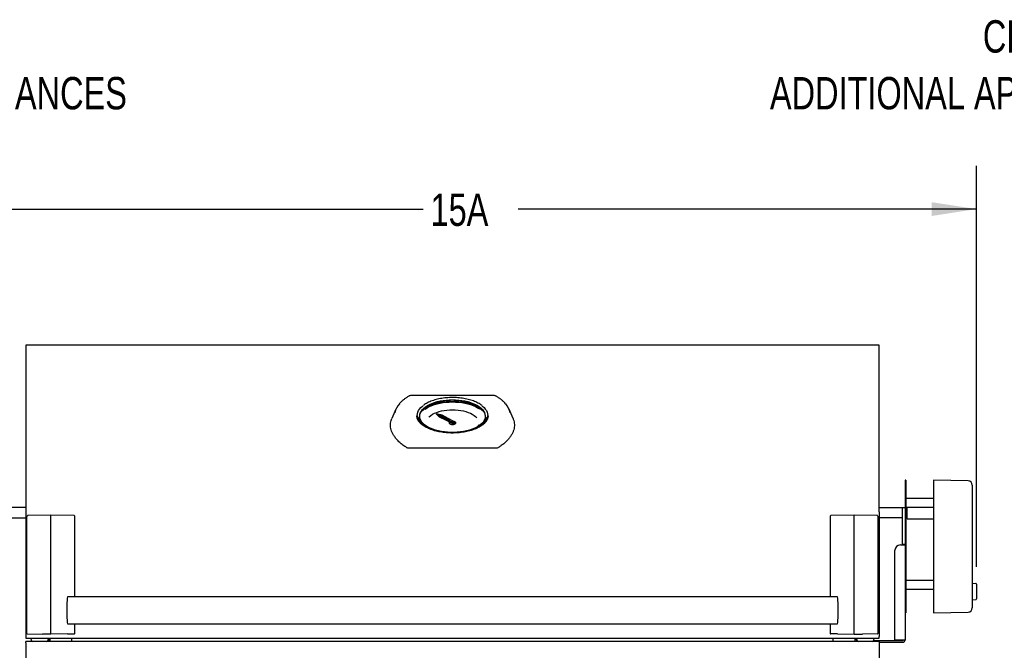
# Model space of a CAD drawing. Header units: inches. Extents: x 35 to 206, y 22 to 147.
# Tile 18 of 49: x 61 to 106, y 57 to 86. Entities that reach past the tile are written whole.
import ezdxf

# ---------------------------------------------------------------- set-up
doc = ezdxf.new("R2010")
doc.units = ezdxf.units.IN
doc.header["$LTSCALE"] = 16
doc.header["$MEASUREMENT"] = 0
doc.layers.add('FORMAT', color=7, linetype='Continuous')
doc.styles.add('SLDTEXTSTYLE0', font='TXT', dxfattribs={"width": 0.75})
doc.dimstyles.new('SLDDIMSTYLE1', dxfattribs={"dimtxt": 1.5, "dimasz": 2.08, "dimexe": 0, "dimexo": 0.0625, "dimgap": 0.375, "dimtad": 0, "dimtih": 1, "dimtoh": 1, "dimdec": 0, "dimrnd": 1e-09, "dimzin": 12, "dimdsep": 46, "dimlunit": 5, "dimtxsty": 'SLDTEXTSTYLE0', "dimsah": 1, "dimcen": 0.09, "dimadec": 0, "dimazin": 3, "dimtfac": 1, "dimtdec": 0, "dimtofl": 0, "dimtmove": 0, "dimatfit": 3, "dimfxl": 0, "dimfrac": 2, "dimtolj": 1, "dimtzin": 12, "dimarcsym": 0})

# ---------------------------------------------------------------- blocks, each defined once
blk = doc.blocks.new('_D_2')
at = {"layer": 'FORMAT'}
for p, q in [((58.102, 63.958), (58.102, 79.013)), ((104.936, 60.427), (104.936, 79.013)), ((58.102, 77.013), (79.319, 77.013)), ((104.936, 77.013), (83.718, 77.013))]:
    blk.add_line(p, q, dxfattribs=at)
for points in [[(58.102, 77.013), (60.182, 76.693), (60.182, 77.333)], [(104.936, 77.013), (102.856, 77.333), (102.856, 76.693)]]:
    blk.add_solid(points, dxfattribs=at)
at = {"layer": 'FORMAT', "insert": (79.659, 77.734), "char_height": 1.5, "attachment_point": 1, "style": 'SLDTEXTSTYLE0'}
blk.add_mtext('15A', dxfattribs=at)
blk = doc.blocks.new('_D_5')
at = {"layer": 'FORMAT'}
for p, q in [((60.125, 70.713), (51.425, 70.713)), ((53.425, 70.713), (53.425, 59.862)), ((53.425, 46.586), (53.425, 57.437)), ((60.183, 46.586), (51.425, 46.586))]:
    blk.add_line(p, q, dxfattribs=at)
for points in [[(53.425, 70.713), (53.105, 68.633), (53.745, 68.633)], [(53.425, 46.586), (53.745, 48.666), (53.105, 48.666)]]:
    blk.add_solid(points, dxfattribs=at)
at = {"layer": 'FORMAT', "insert": (52.125, 59.371), "char_height": 1.5, "attachment_point": 1, "style": 'SLDTEXTSTYLE0'}
blk.add_mtext('1A', dxfattribs=at)
blk = doc.blocks.new('SW_NOTE_0_2')
at = {"layer": 'FORMAT', "color": 0, "char_height": 1.5, "attachment_point": 1, "style": 'SLDTEXTSTYLE0'}
for s, insert in [('CLEARANCE', (0, 1.934)), ('ADDITIONAL APPLIANCES', (0, -0.696))]:
    blk.add_mtext(s, dxfattribs=dict(at, insert=insert))
blk = doc.blocks.new('SW_NOTE_0_3')
at = {"layer": 'FORMAT', "color": 0, "char_height": 1.5, "attachment_point": 3, "style": 'SLDTEXTSTYLE0'}
for s, insert in [('CLEARANCE', (11.484, 1.934)), ('ADDITIONAL APPLIANCES', (11.324, -0.696))]:
    blk.add_mtext(s, dxfattribs=dict(at, insert=insert))

msp = doc.modelspace()

# ---------------------------------------------------------------- linework, layer by layer
at = {"color": 7, "linetype": 'Continuous', "lineweight": 25}
for p, q in [((61.675, 70.713), (60.925, 70.713)), ((60.925, 70.713), (60.925, 70.688)), ((60.925, 70.688), (60.925, 63.038)), ((99.675, 70.713), (61.675, 70.713)), ((100.425, 70.713), (99.675, 70.713)), ((100.425, 70.688), (100.425, 70.713)), ((100.425, 63.038), (100.425, 70.688)), ((82.564, 68.375), (78.786, 68.375)), ((78.055, 67.734), (77.869, 67.302)), ((79.935, 67.53), (80.065, 67.396)), ((80.192, 67.465), (79.935, 67.53)), ((79.935, 67.512), (79.935, 67.53)), ((79.935, 67.512), (80.065, 67.379)), ((80.168, 67.449), (80.023, 67.485)), ((80.023, 67.485), (80.098, 67.409)), ((80.788, 67.143), (80.192, 67.465)), ((83.481, 67.302), (83.295, 67.734)), ((79.027, 67.42), (79.027, 67.412)), ((79.045, 67.45), (79.045, 67.315)), ((80.168, 67.431), (80.046, 67.462)), ((80.065, 67.396), (80.701, 67.1)), ((80.065, 67.379), (80.065, 67.396)), ((80.065, 67.379), (80.701, 67.082)), ((80.098, 67.409), (80.523, 67.21)), ((80.566, 67.233), (80.168, 67.449)), ((80.168, 67.431), (80.168, 67.449)), ((80.566, 67.216), (80.168, 67.431)), ((80.566, 67.21), (80.523, 67.21)), ((80.525, 67.101), (80.525, 67.098)), ((80.534, 67.108), (80.534, 67.101)), ((80.566, 67.233), (80.566, 67.21)), ((80.632, 67.173), (80.632, 67.156)), ((80.718, 67.156), (80.718, 67.173)), ((80.804, 67.105), (80.804, 67.122)), ((80.816, 67.101), (80.816, 67.108)), ((80.825, 67.098), (80.825, 67.101)), ((82.305, 67.318), (82.305, 67.45)), ((82.323, 67.412), (82.323, 67.42)), ((82.659, 65.925), (78.691, 65.925)), ((101.668, 64.444), (101.628, 64.444)), ((101.628, 64.444), (101.628, 64.186)), ((101.668, 64.444), (101.668, 64.186)), ((104.545, 64.416), (102.947, 64.444)), ((102.947, 64.444), (102.947, 64.186)), ((101.628, 64.186), (101.628, 63.659)), ((101.668, 64.186), (101.668, 63.659)), ((102.947, 64.186), (102.947, 63.659)), ((104.739, 64.22), (104.739, 63.971)), ((104.739, 63.971), (104.739, 63.645)), ((101.628, 63.659), (101.628, 58.829)), ((101.668, 63.659), (101.668, 58.829)), ((102.947, 63.598), (101.668, 63.598)), ((102.947, 63.659), (102.947, 58.829)), ((104.739, 63.645), (104.739, 58.87)), ((60.925, 63.186), (59.612, 63.186)), ((60.925, 63.038), (60.925, 62.987)), ((60.925, 62.987), (60.925, 57.202)), ((101.628, 63.173), (100.425, 63.173)), ((100.425, 62.987), (100.425, 63.038)), ((100.425, 62.987), (100.425, 57.202)), ((101.491, 63.165), (101.491, 61.472)), ((101.569, 63.165), (101.491, 63.165)), ((101.628, 63.165), (101.569, 63.165)), ((101.668, 63.204), (102.947, 63.204)), ((101.717, 63.173), (101.668, 63.173)), ((101.727, 63.163), (101.717, 63.173)), ((101.717, 62.723), (101.717, 63.173)), ((101.727, 62.948), (101.727, 63.204)), ((101.727, 62.653), (101.727, 62.948)), ((59.612, 62.711), (60.925, 62.711)), ((60.961, 62.755), (60.961, 57.372)), ((62.073, 62.831), (61.007, 62.809)), ((63.165, 62.808), (62.073, 62.831)), ((62.073, 62.828), (62.073, 62.831)), ((62.073, 59.422), (62.073, 62.828)), ((63.185, 59.042), (63.185, 62.788)), ((98.165, 62.788), (98.165, 59.042)), ((99.277, 62.831), (98.185, 62.808)), ((100.342, 62.809), (99.277, 62.831)), ((99.277, 62.828), (99.277, 62.831)), ((99.277, 59.422), (99.277, 62.828)), ((100.389, 57.372), (100.389, 62.755)), ((100.425, 62.723), (101.491, 62.723)), ((101.668, 62.723), (101.717, 62.723)), ((101.717, 62.723), (101.727, 62.733)), ((101.727, 62.653), (102.947, 62.653)), ((101.159, 57.034), (101.159, 61.198)), ((101.409, 61.448), (101.53, 61.448)), ((101.569, 61.472), (101.491, 61.472)), ((101.53, 61.448), (101.628, 61.448)), ((101.55, 61.472), (101.55, 61.448)), ((101.628, 61.472), (101.569, 61.472)), ((102.947, 59.799), (101.668, 59.799)), ((62.073, 58.839), (62.073, 59.422)), ((99.277, 58.839), (99.277, 59.422)), ((101.668, 59.405), (102.947, 59.405)), ((104.739, 59.68), (104.9, 59.666)), ((104.936, 59.627), (104.936, 58.946)), ((62.073, 57.563), (62.073, 58.839)), ((98.494, 59.042), (62.856, 59.042)), ((99.277, 57.563), (99.277, 58.839)), ((101.628, 58.829), (101.628, 58.389)), ((101.668, 58.829), (101.668, 58.347)), ((102.947, 58.829), (102.947, 58.347)), ((104.9, 58.907), (104.739, 58.893)), ((104.739, 58.87), (104.739, 58.571)), ((101.628, 58.389), (101.628, 57.034)), ((104.739, 58.571), (104.739, 58.527)), ((101.628, 58.303), (101.668, 58.303)), ((101.668, 58.347), (101.668, 58.303)), ((102.947, 58.347), (102.947, 58.303)), ((102.947, 58.303), (104.545, 58.33)), ((62.073, 57.307), (62.073, 57.563)), ((62.856, 57.792), (98.494, 57.792)), ((63.185, 57.346), (63.185, 57.792)), ((98.165, 57.792), (98.165, 57.346)), ((99.277, 57.307), (99.277, 57.563)), ((60.925, 57.202), (60.925, 57.132)), ((60.925, 57.132), (61.675, 57.132)), ((60.967, 57.358), (60.992, 57.332)), ((61.006, 57.326), (61.694, 57.314)), ((61.19, 57.016), (61.17, 57.132)), ((61.675, 57.132), (99.675, 57.132)), ((62.073, 57.307), (61.694, 57.314)), ((61.957, 57.132), (61.937, 57.016)), ((62.01, 57.132), (62.01, 56.975)), ((62.048, 56.993), (62.048, 57.132)), ((62.048, 56.993), (62.048, 56.975)), ((62.048, 56.993), (62.051, 56.975)), ((62.855, 57.321), (62.073, 57.307)), ((62.855, 57.321), (63.165, 57.326)), ((63.048, 56.975), (63.048, 57.132)), ((98.494, 57.321), (98.185, 57.326)), ((98.302, 56.975), (98.302, 57.132)), ((98.494, 57.321), (99.277, 57.307)), ((99.277, 57.307), (99.656, 57.314)), ((99.302, 56.993), (99.298, 56.975)), ((99.302, 57.132), (99.302, 56.993)), ((99.302, 56.975), (99.302, 56.993)), ((99.38, 57.034), (99.38, 57.132)), ((99.413, 57.016), (99.392, 57.132)), ((99.4, 57.014), (99.413, 57.014)), ((100.344, 57.326), (99.656, 57.314)), ((99.675, 57.132), (100.425, 57.132)), ((100.18, 57.132), (100.159, 57.016)), ((100.159, 57.014), (101.53, 57.014)), ((100.358, 57.332), (100.383, 57.358)), ((100.425, 57.132), (100.425, 57.202)), ((101.53, 57.034), (101.159, 57.034)), ((101.293, 57.034), (101.284, 57.025)), ((101.628, 57.034), (101.53, 57.034)), ((100.425, 56.975), (60.925, 56.975)), ((60.925, 56.916), (60.925, 56.975)), ((60.925, 56.916), (60.925, 53.98)), ((100.425, 56.975), (100.425, 56.916)), ((100.425, 56.936), (101.53, 56.936)), ((100.425, 56.916), (100.425, 53.98))]:
    msp.add_line(p, q, dxfattribs=at)
at = {"color": 7, "linetype": 'Continuous', "lineweight": 25, "flags": 128}
for points in [[(79.781, 66.799), (79.669, 66.844), (79.564, 66.895), (79.47, 66.951), (79.387, 67.012), (79.316, 67.076), (79.257, 67.144), (79.212, 67.214), (79.18, 67.286), (79.162, 67.359), (79.159, 67.432), (79.17, 67.506), (79.194, 67.578), (79.233, 67.649), (79.285, 67.718), (79.35, 67.784), (79.427, 67.847), (79.516, 67.905), (79.616, 67.959), (79.725, 68.008), (79.844, 68.051), (79.97, 68.088), (80.103, 68.119), (80.241, 68.144), (80.384, 68.161), (80.529, 68.172), (80.675, 68.176)], [(79.159, 67.409), (79.159, 67.422), (79.17, 67.495), (79.194, 67.568), (79.233, 67.639), (79.285, 67.707), (79.35, 67.773), (79.427, 67.836), (79.516, 67.894), (79.616, 67.948), (79.725, 67.997), (79.844, 68.04), (79.97, 68.078), (80.103, 68.109), (80.241, 68.133), (80.384, 68.151), (80.529, 68.161), (80.675, 68.165)], [(79.225, 67.626), (79.24, 67.643), (79.311, 67.709), (79.393, 67.771), (79.487, 67.829), (79.591, 67.883), (79.705, 67.931), (79.827, 67.974), (79.956, 68.011), (80.092, 68.042), (80.233, 68.066), (80.378, 68.083), (80.526, 68.094), (80.675, 68.097)], [(79.257, 67.673), (79.293, 67.705), (79.377, 67.769), (79.472, 67.827), (79.577, 67.882), (79.692, 67.931), (79.816, 67.974), (79.947, 68.012), (80.085, 68.043), (80.228, 68.067), (80.375, 68.085), (80.524, 68.095), (80.675, 68.099)], [(79.318, 67.743), (79.382, 67.789), (79.478, 67.847), (79.583, 67.9), (79.699, 67.948), (79.822, 67.991), (79.953, 68.027), (80.09, 68.058), (80.232, 68.081), (80.377, 68.099), (80.525, 68.109), (80.588, 68.111)], [(79.389, 67.726), (79.419, 67.748), (79.51, 67.806), (79.611, 67.859), (79.722, 67.907), (79.842, 67.95), (79.969, 67.987), (80.102, 68.018), (80.241, 68.042), (80.383, 68.059), (80.528, 68.07), (80.675, 68.073)], [(80.675, 68.176), (80.821, 68.172), (80.966, 68.161), (81.108, 68.144), (81.247, 68.119), (81.38, 68.088), (81.506, 68.051), (81.624, 68.008), (81.734, 67.959), (81.834, 67.905), (81.923, 67.847), (82, 67.784), (82.065, 67.718), (82.117, 67.649), (82.156, 67.578), (82.18, 67.506), (82.191, 67.432), (82.187, 67.359), (82.17, 67.286), (82.138, 67.214), (82.093, 67.144), (82.034, 67.076), (81.963, 67.012), (81.88, 66.951), (81.785, 66.895), (81.68, 66.844), (81.569, 66.799)], [(80.675, 68.165), (80.821, 68.161), (80.966, 68.151), (81.108, 68.133), (81.247, 68.109), (81.38, 68.078), (81.506, 68.04), (81.624, 67.997), (81.734, 67.948), (81.834, 67.894), (81.923, 67.836), (82, 67.773), (82.065, 67.707), (82.117, 67.639), (82.156, 67.568), (82.18, 67.495), (82.191, 67.422), (82.191, 67.409)], [(80.675, 68.099), (80.826, 68.095), (80.975, 68.085), (81.122, 68.067), (81.265, 68.043), (81.402, 68.012), (81.534, 67.974), (81.657, 67.931), (81.773, 67.882), (81.878, 67.827), (81.973, 67.769), (82.056, 67.705), (82.093, 67.673)], [(80.675, 68.097), (80.824, 68.094), (80.971, 68.083), (81.116, 68.066), (81.257, 68.042), (81.393, 68.011), (81.523, 67.974), (81.645, 67.931), (81.759, 67.883), (81.863, 67.829), (81.957, 67.771), (82.039, 67.709), (82.11, 67.643), (82.125, 67.626)], [(80.675, 68.073), (80.821, 68.07), (80.967, 68.059), (81.109, 68.042), (81.248, 68.018), (81.381, 67.987), (81.508, 67.95), (81.628, 67.907), (81.739, 67.859), (81.84, 67.806), (81.925, 67.752)], [(80.737, 68.112), (80.824, 68.109), (80.973, 68.099), (81.118, 68.081), (81.26, 68.058), (81.397, 68.027), (81.528, 67.991), (81.651, 67.948), (81.766, 67.9), (81.872, 67.847), (81.968, 67.789), (82.032, 67.743)], [(79.317, 66.997), (79.289, 67.019), (79.216, 67.085), (79.155, 67.154), (79.107, 67.226), (79.073, 67.3), (79.052, 67.375), (79.045, 67.45), (79.052, 67.526), (79.073, 67.601), (79.107, 67.674), (79.155, 67.746), (79.216, 67.815), (79.289, 67.881), (79.31, 67.898)], [(79.583, 67.371), (79.608, 67.395), (79.677, 67.45), (79.757, 67.501), (79.848, 67.548), (79.947, 67.59), (80.056, 67.626), (80.171, 67.656), (80.292, 67.68), (80.417, 67.697), (80.545, 67.707), (80.675, 67.711)], [(80.675, 67.711), (80.805, 67.707), (80.933, 67.697), (81.058, 67.68), (81.179, 67.656), (81.294, 67.626), (81.402, 67.59), (81.502, 67.548), (81.593, 67.501), (81.673, 67.45), (81.742, 67.395), (81.799, 67.336), (81.801, 67.333)], [(82.035, 67.901), (82.061, 67.881), (82.134, 67.815), (82.195, 67.746), (82.243, 67.674), (82.277, 67.601), (82.298, 67.526), (82.305, 67.45), (82.298, 67.375), (82.277, 67.3), (82.243, 67.226), (82.195, 67.154), (82.134, 67.085), (82.061, 67.019), (82.036, 67)], [(82.261, 67.365), (82.238, 67.296), (82.2, 67.223), (82.148, 67.153), (82.083, 67.085), (82.007, 67.02), (81.918, 66.959), (81.818, 66.903), (81.709, 66.852), (81.59, 66.806), (81.463, 66.766), (81.33, 66.732), (81.19, 66.704), (81.046, 66.683), (80.899, 66.669), (80.75, 66.662), (80.6, 66.662), (80.451, 66.669), (80.304, 66.683), (80.16, 66.704), (80.02, 66.732), (79.887, 66.766), (79.76, 66.806), (79.641, 66.852), (79.531, 66.903), (79.432, 66.959), (79.343, 67.02), (79.266, 67.085), (79.202, 67.153), (79.15, 67.223), (79.112, 67.296), (79.087, 67.37), (79.085, 67.381)], [(80.785, 67.152), (80.796, 67.145), (80.818, 67.124), (80.825, 67.101), (80.818, 67.078), (80.796, 67.057), (80.763, 67.04), (80.721, 67.029), (80.675, 67.026), (80.629, 67.029), (80.587, 67.04), (80.554, 67.057), (80.532, 67.078), (80.525, 67.101), (80.532, 67.124), (80.554, 67.145), (80.559, 67.149)], [(80.525, 67.098), (80.532, 67.075), (80.554, 67.054), (80.587, 67.037), (80.629, 67.026), (80.675, 67.023), (80.721, 67.026), (80.763, 67.037), (80.796, 67.054), (80.818, 67.075), (80.825, 67.098)], [(80.559, 67.149), (80.541, 67.13), (80.534, 67.108), (80.541, 67.086), (80.561, 67.066), (80.592, 67.051), (80.631, 67.041), (80.675, 67.037)], [(80.534, 67.101), (80.541, 67.079), (80.561, 67.059), (80.592, 67.044), (80.631, 67.034), (80.675, 67.03), (80.718, 67.034), (80.758, 67.044), (80.789, 67.059), (80.809, 67.079), (80.816, 67.101), (80.816, 67.101)], [(80.619, 67.121), (80.611, 67.113), (80.605, 67.099)], [(80.621, 67.12), (80.611, 67.111), (80.605, 67.099)], [(80.675, 67.194), (80.691, 67.192), (80.705, 67.188), (80.714, 67.181), (80.718, 67.173), (80.714, 67.164), (80.705, 67.157), (80.691, 67.153), (80.675, 67.151), (80.659, 67.153), (80.645, 67.157), (80.635, 67.164), (80.632, 67.173), (80.635, 67.181), (80.645, 67.188), (80.659, 67.192), (80.675, 67.194)], [(80.718, 67.156), (80.714, 67.148), (80.705, 67.141), (80.691, 67.136), (80.675, 67.135), (80.659, 67.136), (80.645, 67.141), (80.635, 67.148), (80.632, 67.156), (80.632, 67.156)], [(80.675, 67.037), (80.718, 67.041), (80.758, 67.051), (80.789, 67.066), (80.809, 67.086), (80.816, 67.108), (80.809, 67.13), (80.789, 67.15), (80.758, 67.165), (80.735, 67.172)], [(80.788, 67.143), (80.8, 67.133), (80.804, 67.122), (80.799, 67.11), (80.786, 67.101), (80.767, 67.094), (80.744, 67.092), (80.721, 67.094), (80.701, 67.1)], [(80.804, 67.105), (80.804, 67.105), (80.799, 67.093), (80.786, 67.083), (80.767, 67.077), (80.744, 67.074), (80.721, 67.076), (80.701, 67.082)], [(79.485, 66.942), (79.478, 66.955), (79.472, 66.967)]]:
    msp.add_lwpolyline(points, dxfattribs=at)
at = {"color": 7, "linetype": 'Continuous', "lineweight": 25}
for centre, radius, start, end in [((78.862, 67.396), 0.875, 137.6645, 168.3613), ((82.679, 68.314), 0.0329, 62.504, 117.2447), ((82.501, 67.403), 0.86, 11.2228, 42.2536), ((80.674, 67.101), 0.00549, 217.1931, 272.787), ((81.546, 67.113), 0.363, 331.7535, 346.1274), ((104.542, 64.22), 0.197, 0, 89), ((60.981, 62.755), 0.02, 141.1875, 180), ((61.008, 62.789), 0.02, 91.2207, 141.1243), ((63.165, 62.788), 0.02, 0, 88.7793), ((98.185, 62.788), 0.02, 91.2207, 180), ((100.342, 62.789), 0.02, 38.8757, 88.7793), ((100.369, 62.755), 0.02, 0, 38.8125), ((101.409, 61.198), 0.25, 90, 180), ((104.896, 59.627), 0.0394, 0, 85), ((104.896, 58.946), 0.0394, 275, 0), ((104.542, 58.527), 0.197, 271, 0), ((60.981, 57.372), 0.02, 180, 225.0772), ((61.006, 57.346), 0.02, 225.0772, 268.9842), ((61.24, 57.025), 0.05, 190, 270), ((61.888, 57.025), 0.05, 270, 350), ((63.165, 57.346), 0.02, 271.035, 0), ((98.185, 57.346), 0.02, 180, 268.965), ((99.4, 57.034), 0.098, 180, 217.0162), ((99.4, 57.034), 0.02, 180, 270), ((99.462, 57.025), 0.05, 190, 270), ((100.11, 57.025), 0.05, 270, 350), ((100.343, 57.346), 0.02, 271.0158, 314.9228), ((100.369, 57.372), 0.02, 314.9228, 0), ((101.257, 57.052), 0.038, 270, 316.7697), ((101.53, 57.034), 0.02, 270, 0), ((101.53, 57.034), 0.098, 270, 0)]:
    msp.add_arc(centre, radius, start, end, dxfattribs=at)
for centre, start_param, end_param in [((62.862, 58.417), 6.157114, 9.55085), ((98.488, 58.417), 3.015521, 6.409257)]:
    msp.add_ellipse(centre, major_axis=(0, 0.63), ratio=0.074313, start_param=start_param, end_param=end_param, dxfattribs=at)
for points, knots in [([(78.656, 68.344), (78.635, 68.331), (78.574, 68.295), (78.481, 68.231), (78.38, 68.152), (78.293, 68.074), (78.245, 68.02), (78.223, 67.995)], [0, 0, 0, 0, 0.119915, 0.34805, 0.576316, 0.804529, 1, 1, 1, 1]), ([(78.786, 68.375), (78.784, 68.375), (78.765, 68.375), (78.73, 68.371), (78.688, 68.361), (78.666, 68.348), (78.657, 68.343)], [0, 0, 0, 0, 0.0481997, 0.3915235, 0.7414632, 1, 1, 1, 1]), ([(80.675, 68.279), (80.65, 68.279), (80.578, 68.278), (80.458, 68.272), (80.318, 68.26), (80.18, 68.241), (80.047, 68.216), (79.918, 68.186), (79.794, 68.149), (79.678, 68.108), (79.569, 68.061), (79.468, 68.01), (79.383, 67.959), (79.336, 67.923), (79.316, 67.908)], [0, 0, 0, 0, 0.0465458, 0.134997, 0.2234739, 0.3119623, 0.4004684, 0.4889987, 0.5775602, 0.6661597, 0.7548037, 0.843497, 0.9322403, 1, 1, 1, 1]), ([(82.03, 67.912), (82.004, 67.931), (81.95, 67.97), (81.857, 68.023), (81.754, 68.074), (81.643, 68.119), (81.524, 68.159), (81.399, 68.194), (81.269, 68.223), (81.134, 68.246), (80.996, 68.264), (80.855, 68.275), (80.748, 68.279), (80.688, 68.279), (80.675, 68.279)], [0, 0, 0, 0, 0.085793, 0.174968, 0.264127, 0.353253, 0.44234, 0.531388, 0.620403, 0.709389, 0.798354, 0.887303, 0.976243, 1, 1, 1, 1]), ([(82.694, 68.343), (82.692, 68.344), (82.678, 68.353), (82.648, 68.364), (82.606, 68.374), (82.577, 68.374), (82.564, 68.374)], [0, 0, 0, 0, 0.051636, 0.390955, 0.731594, 1, 1, 1, 1]), ([(83.131, 67.991), (83.106, 68.019), (83.056, 68.075), (82.966, 68.156), (82.865, 68.235), (82.772, 68.297), (82.713, 68.332), (82.694, 68.344)], [0, 0, 0, 0, 0.2157364, 0.4402538, 0.6653193, 0.890664, 1, 1, 1, 1]), ([(78.553, 65.959), (78.495, 65.997), (78.379, 66.074), (78.228, 66.199), (78.095, 66.332), (77.991, 66.464), (77.912, 66.593), (77.855, 66.718), (77.819, 66.845), (77.803, 66.971), (77.809, 67.095), (77.83, 67.205), (77.859, 67.273), (77.871, 67.302)], [0, 0, 0, 0, 0.097467, 0.195775, 0.296749, 0.398646, 0.486575, 0.575106, 0.665533, 0.756612, 0.845212, 0.934425, 1, 1, 1, 1]), ([(80.675, 66.634), (80.65, 66.634), (80.577, 66.634), (80.456, 66.64), (80.315, 66.652), (80.176, 66.67), (80.042, 66.695), (79.912, 66.725), (79.787, 66.76), (79.67, 66.8), (79.561, 66.845), (79.46, 66.895), (79.368, 66.948), (79.286, 67.004), (79.215, 67.063), (79.155, 67.124), (79.106, 67.187), (79.069, 67.251), (79.043, 67.316), (79.029, 67.37), (79.029, 67.402), (79.028, 67.413)], [0, 0, 0, 0, 0.029214, 0.084887, 0.140562, 0.196213, 0.25183, 0.307402, 0.362917, 0.418362, 0.473727, 0.529004, 0.58419, 0.639295, 0.694353, 0.749417, 0.804591, 0.860068, 0.916128, 0.973093, 1, 1, 1, 1]), ([(82.321, 67.413), (82.321, 67.4), (82.32, 67.365), (82.304, 67.307), (82.276, 67.24), (82.235, 67.174), (82.182, 67.111), (82.119, 67.049), (82.045, 66.99), (81.961, 66.935), (81.867, 66.882), (81.764, 66.834), (81.652, 66.79), (81.534, 66.751), (81.408, 66.717), (81.277, 66.689), (81.141, 66.666), (81.002, 66.649), (80.86, 66.638), (80.751, 66.634), (80.689, 66.634), (80.675, 66.634)], [0, 0, 0, 0, 0.033054, 0.091871, 0.149876, 0.206816, 0.262906, 0.318476, 0.373788, 0.429009, 0.484224, 0.53948, 0.594804, 0.650201, 0.705671, 0.761204, 0.816789, 0.872417, 0.928075, 0.983753, 1, 1, 1, 1]), ([(83.479, 67.302), (83.483, 67.294), (83.507, 67.247), (83.53, 67.158), (83.547, 67.035), (83.541, 66.91), (83.516, 66.784), (83.469, 66.656), (83.402, 66.529), (83.315, 66.405), (83.21, 66.284), (83.084, 66.166), (82.946, 66.057), (82.844, 65.99), (82.796, 65.959)], [0, 0, 0, 0, 0.017673, 0.108098, 0.199176, 0.287773, 0.376984, 0.468133, 0.559953, 0.648581, 0.737829, 0.829038, 0.920929, 1, 1, 1, 1]), ([(78.691, 65.925), (78.67, 65.926), (78.629, 65.928), (78.583, 65.943), (78.561, 65.955), (78.553, 65.959)], [0, 0, 0, 0, 0.39673, 0.793605, 1, 1, 1, 1]), ([(82.796, 65.959), (82.781, 65.951), (82.751, 65.936), (82.7, 65.926), (82.669, 65.925), (82.659, 65.925)], [0, 0, 0, 0, 0.4009, 0.802249, 1, 1, 1, 1]), ([(60.992, 62.801), (60.991, 62.8), (60.982, 62.789), (60.973, 62.777), (60.965, 62.768)], [0, 0, 0, 0, 0.118053, 1, 1, 1, 1]), ([(100.385, 62.768), (100.383, 62.769), (100.374, 62.781), (100.365, 62.792), (100.358, 62.801)], [0, 0, 0, 0, 0.155988, 1, 1, 1, 1]), ([(62.082, 56.975), (62.081, 56.976), (62.071, 56.982), (62.057, 56.987), (62.048, 56.991), (62.048, 56.993), (62.048, 56.993)], [0, 0, 0, 0, 0.0459968, 0.4665056, 0.8870397, 1, 1, 1, 1]), ([(62.058, 56.987), (62.063, 56.985), (62.069, 56.982), (62.076, 56.976), (62.078, 56.975)], [0, 0, 0, 0, 0.751171, 1, 1, 1, 1]), ([(99.268, 56.975), (99.268, 56.976), (99.278, 56.982), (99.293, 56.987), (99.301, 56.991), (99.302, 56.993), (99.302, 56.993)], [0, 0, 0, 0, 0.042563, 0.462667, 0.882825, 1, 1, 1, 1]), ([(99.272, 56.975), (99.273, 56.976), (99.28, 56.982), (99.287, 56.985), (99.292, 56.987)], [0, 0, 0, 0, 0.17694, 1, 1, 1, 1])]:
    msp.add_open_spline(points, degree=3, knots=knots, dxfattribs=at)

# ---------------------------------------------------------------- block references
at = {"layer": 'FORMAT'}
for name, p in [('SW_NOTE_0_2', (46.708, 83.83)), ('SW_NOTE_0_3', (102.941, 83.83))]:
    msp.add_blockref(name, p, dxfattribs=at)

# ---------------------------------------------------------------- dimensions: what is measured, and where the dimension line sits
dim = msp.add_linear_dim(base=(104.936, 77.013), p1=(58.102, 63.158), p2=(104.936, 59.627), text='15A', dimstyle='SLDDIMSTYLE1', dxfattribs=at)
dim.commit()
dim.dimension.update_dxf_attribs({"geometry": '_D_2', "text_midpoint": (81.519, 77.013), "dimtype": 160})
dim = msp.add_linear_dim(base=(53.425, 46.586), p1=(60.925, 70.713), p2=(60.983, 46.586), angle=90, text='1A', dimstyle='SLDDIMSTYLE1', dxfattribs=at)
dim.commit()
dim.dimension.update_dxf_attribs({"geometry": '_D_5', "text_midpoint": (53.425, 58.65), "dimtype": 160})

doc.saveas('drawing.dxf')
